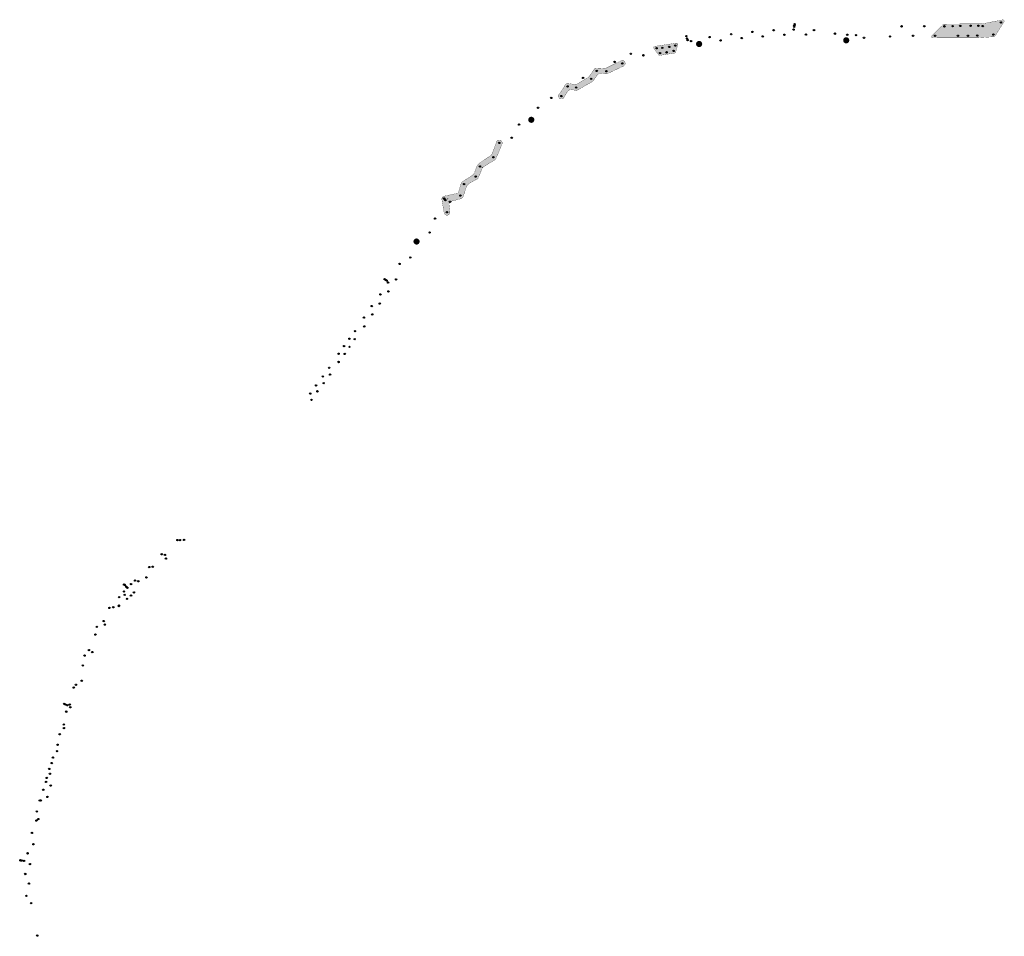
# Model space of a CAD drawing. Header units: metres. Extents: x 184523 to 186700, y 347047 to 349074.
import ezdxf

# ---------------------------------------------------------------- set-up
doc = ezdxf.new("R2010")
doc.units = ezdxf.units.M
doc.linetypes.add('RI-HWA', pattern=[7.4, 5, -2.4])
doc.layers.add('M04_Mijnsteen_Ja', color=10, linetype='Continuous')
doc.layers.add('M04_Mijnsteen_Nee', color=141, linetype='Continuous')
doc.layers.add('N-WE-OG-HULPLIJN-G', color=50, linetype='Continuous', lineweight=35, plot=False)
doc.styles.add('NLCS-ISO', font='NLCS-ISO.ttf')

# ---------------------------------------------------------------- blocks, each defined once
blk = doc.blocks.new('SMO-BODEM_BORING_01-SO')
h = blk.add_hatch(color=256)
h.dxf.hatch_style = 1
h.paths.add_polyline_path([(0, 1.5, 0.414214), (-1.5, 0), (0, 0)])
h = blk.add_hatch(color=256)
h.dxf.hatch_style = 1
h.paths.add_polyline_path([(0, 0), (1.5, 0, -0.414214), (0, -1.5)])
blk.add_circle((0, 0), 1.5)
at = {"style": 'NLCS-ISO'}
blk.add_attdef('NR', (1.7, 1.5), '', height=2.5, dxfattribs=at)

msp = doc.modelspace()

# ---------------------------------------------------------------- hatches: boundary and pattern name
at = {"layer": 'M04_Mijnsteen_Ja', "linetype": 'RI-HWA', "transparency": 33554534}
h = msp.add_hatch(color=256, dxfattribs=at)
h.dxf.hatch_style = 1
h.paths.add_polyline_path([(186699, 349069, 0.657254), (186695.9, 349073.5), (186651.7, 349064.8), (186566.3, 349064.1, 0.198391), (186564.2, 349063.2), (186539.8, 349038.5, 0.667124), (186542, 349033.4), (186639.8, 349033.7, 0.015044), (186640, 349033.7), (186676.9, 349036.1, 0.24113), (186679.3, 349037.5)])
h = msp.add_hatch(color=256, dxfattribs=at)
h.dxf.hatch_style = 1
h.paths.add_polyline_path([(186350.2, 349034.7, 0.414214), (186343.7, 349028.2, 0.414214), (186350.2, 349021.7, 0.414214), (186356.7, 349028.2, 0.414214)])
h = msp.add_hatch(color=256, dxfattribs=at)
h.dxf.hatch_style = 1
h.paths.add_polyline_path([(185977.8, 349018.2, 0.548642), (185974.5, 349022), (185926.7, 349014.9, 0.568717), (185924.8, 349010.1), (185935.4, 348996, 0.278054), (185938.3, 348994.8), (185970.6, 349000, 0.288305), (185973, 349002.1)])
h = msp.add_hatch(color=256, dxfattribs=at)
h.dxf.hatch_style = 1
h.paths.add_polyline_path([(186025, 349026.5, 0.414214), (186018.5, 349020, 0.414214), (186025, 349013.5, 0.414214), (186031.5, 349020, 0.414214)])
h = msp.add_hatch(color=256, dxfattribs=at)
h.dxf.hatch_style = 1
h.paths.add_polyline_path([(185787.7, 348936.2, 0.105682), (185790.8, 348939), (185799.9, 348951.5, -0.294064), (185810, 348955.4), (185816.8, 348954, 0.162291), (185823.1, 348954.8), (185857.8, 348971.2, 1.016148), (185852, 348982.9), (185819.6, 348966.9, -0.132978), (185814.5, 348965.9), (185799.4, 348967, 0.28551), (185793.1, 348964.2), (185782.6, 348948.9, -0.10889), (185779.5, 348946), (185756.1, 348932, -0.170606), (185749.6, 348930.7), (185735.1, 348932.8, 0.363992), (185728, 348928.3, -0.075294), (185725.3, 348923), (185715.5, 348909, 1.089195), (185726, 348901.5), (185733.7, 348914.4, -0.326536), (185744.6, 348919), (185751.6, 348917.4, 0.212689), (185756.8, 348918.4)])
h = msp.add_hatch(color=256, dxfattribs=at)
h.dxf.hatch_style = 1
h.paths.add_polyline_path([(185653.9, 348858.9, 0.414214), (185647.4, 348852.4, 0.414214), (185653.9, 348845.9, 0.414214), (185660.4, 348852.4, 0.414214)])
h = msp.add_hatch(color=256, dxfattribs=at)
h.dxf.hatch_style = 1
h.paths.add_polyline_path([(185503.6, 348683.2), (185509.2, 348701.2, -0.182742), (185517.9, 348712.3), (185529.3, 348718.8, -0.043749), (185532.4, 348720.3, 0.241685), (185537.1, 348724.5), (185545.1, 348744.2, -0.159082), (185549.1, 348748.9), (185572.6, 348763.4, 0.157898), (185576.6, 348768.1), (185589.3, 348799, 1), (185577.1, 348803.5), (185567.6, 348777.9, -0.156617), (185563.8, 348773.1), (185540.3, 348757.2, 0.161733), (185532.6, 348747.2), (185529.4, 348738.3, -0.158348), (185522, 348728.4), (185503.2, 348716.6, -0.03556), (185502.6, 348716.3, 0.218777), (185499, 348712.2), (185493.3, 348693.1, -0.27416), (185489.6, 348689.7), (185461.3, 348683.6, 0.401112), (185456.2, 348676.1), (185461, 348647.9, 1), (185474, 348647.9), (185473, 348656.4), (185472, 348664.8, -0.095856), (185472.1, 348666.7, -0.267637), (185478, 348672.6), (185489.8, 348675.6), (185497.5, 348677.6, 0.245524)])
h = msp.add_hatch(color=256, dxfattribs=at)
h.dxf.hatch_style = 1
h.paths.add_polyline_path([(185400.2, 348589.7, 0.414214), (185393.7, 348583.2, 0.414214), (185400.2, 348576.7, 0.414214), (185406.7, 348583.2, 0.414214)])

# ---------------------------------------------------------------- linework, layer by layer
at = {"layer": 'M04_Mijnsteen_Ja', "linetype": 'RI-HWA', "const_width": 0.5, "flags": 128}
for points in [[(186699, 349069), (186679.3, 349037.5, -0.24113), (186676.9, 349036.1), (186640, 349033.7, -0.015044), (186639.8, 349033.7), (186542, 349033.4, -0.667124), (186539.8, 349038.5), (186564.2, 349063.2, -0.198391), (186566.3, 349064.1), (186651.4, 349064.8, 0.046517), (186652, 349064.9), (186695.9, 349073.5, -0.657254)], [(185977.8, 349018.2), (185973, 349002.1, -0.288305), (185970.6, 349000), (185938.3, 348994.8, -0.278054), (185935.4, 348996), (185924.8, 349010.1, -0.568717), (185926.7, 349014.9), (185974.5, 349022, -0.548642)], [(185790.8, 348939), (185799.9, 348951.5, -0.294064), (185810, 348955.4), (185816.8, 348954, 0.162291), (185823.1, 348954.8), (185857.8, 348971.2, 1), (185852.2, 348983), (185819.6, 348966.9, -0.132978), (185814.5, 348965.9), (185799.4, 348967, 0.28551), (185793.1, 348964.2), (185782.6, 348948.9, -0.10889), (185779.5, 348946), (185756.1, 348932, -0.170606), (185749.6, 348930.7), (185735.1, 348932.8, 0.363992), (185728, 348928.3, -0.075294), (185725.3, 348923), (185715.5, 348909, 1.089195), (185726, 348901.5), (185733.7, 348914.4, -0.326536), (185744.6, 348919), (185751.6, 348917.4, 0.212689), (185756.8, 348918.4), (185787.7, 348936.2, 0.105682)]]:
    msp.add_lwpolyline(points, format="xyb", close=True, dxfattribs=at)
for points in [[(186350.2, 349021.7, -0.414214), (186343.7, 349028.2, -0.414214), (186350.2, 349034.7, -0.414214), (186356.7, 349028.2, -0.414214), (186350.2, 349021.7)], [(186025, 349013.5, -0.414214), (186018.5, 349020, -0.414214), (186025, 349026.5, -0.414214), (186031.5, 349020, -0.414214), (186025, 349013.5)], [(185653.9, 348845.9, -0.414214), (185647.4, 348852.4, -0.414214), (185653.9, 348858.9, -0.414214), (185660.4, 348852.4, -0.414214), (185653.9, 348845.9)], [(185473, 348656.4), (185474, 348647.9, -1), (185461, 348647.9), (185456.2, 348676.1, -0.401112), (185461.3, 348683.6), (185489.6, 348689.7, 0.27416), (185493.3, 348693.1), (185499, 348712.2, -0.218777), (185502.6, 348716.3, 0.03556), (185503.2, 348716.6), (185522, 348728.4, 0.158348), (185529.4, 348738.3), (185532.6, 348747.2, -0.161733), (185540.3, 348757.2), (185563.8, 348773.1, 0.156617), (185567.6, 348777.9), (185577.1, 348803.5, -1.035948), (185589.1, 348798.6)], [(185589.3, 348799), (185576.6, 348768.1, -0.157898), (185572.6, 348763.4), (185549.1, 348748.9, 0.159082), (185545.1, 348744.2), (185537, 348724.3, -0.226067), (185532.6, 348720.4, 0.025992), (185532.1, 348720.2, 0.039805), (185529.3, 348718.8), (185517.9, 348712.3, 0.182742), (185509.2, 348701.2), (185503.6, 348683.2, -0.245524), (185497.5, 348677.6), (185489.8, 348675.6)], [(185400.2, 348576.7, -0.414214), (185393.7, 348583.2, -0.414214), (185400.2, 348589.7, -0.414214), (185406.7, 348583.2, -0.414214), (185400.2, 348576.7)]]:
    msp.add_lwpolyline(points, format="xyb", dxfattribs=at)
at = {"layer": 'M04_Mijnsteen_Ja', "const_width": 0.5, "flags": 128}
msp.add_lwpolyline([(185489.8, 348675.6), (185478, 348672.6, 0.267637), (185472.1, 348666.7, 0.095856), (185472, 348664.8), (185473, 348656.4)], format="xyb", dxfattribs=at)
at = {"layer": 'M04_Mijnsteen_Ja'}
msp.add_arc((185540.2, 348749.3), 6.5, 334.9449, 340.7488, dxfattribs=at)
at = {"layer": 'N-WE-OG-HULPLIJN-G', "flags": 128}
msp.add_lwpolyline([(185469.1, 348678.3), (185469.1, 348678.2, 0.002942)], format="xyb", close=True, dxfattribs=at)

# ---------------------------------------------------------------- block references
at = {"layer": 'M04_Mijnsteen_Ja'}
for p in [(186567.2, 349059.1), (186585.5, 349059.5), (186585.5, 349059.5), (186585.5, 349059.5), (186602.2, 349060), (186602.2, 349060), (186625.2, 349060.3), (186642.4, 349060.3), (186652.2, 349059.8), (186692.3, 349067.7), (186692.3, 349067.7), (186350.2, 349028.2), (186350.2, 349028.2), (186350.2, 349028.2), (186546.8, 349038.4), (186546.8, 349038.4), (186597.2, 349038.3), (186597.2, 349038.3), (186619.4, 349038.4), (186619.4, 349038.4), (186639.8, 349038.7), (186639.8, 349038.7), (186675.6, 349041), (185930.8, 349010.5), (185930.8, 349010.5), (185930.8, 349010.5), (185930.8, 349010.5), (185943.4, 349011.6), (185943.4, 349011.6), (185943.4, 349011.6), (185943.4, 349011.6), (185959, 349013.5), (185959, 349013.5), (185959, 349013.5), (185972.1, 349016.6), (186025, 349020), (186025, 349020), (186025, 349020), (185938.7, 348999.9), (185953.2, 349001.6), (185953.2, 349001.6), (185953.2, 349001.6), (185968.6, 349004.7), (185968.6, 349004.7), (185855, 348977.1), (185855, 348977.1), (185786.3, 348942.9), (185798.5, 348960.5), (185798.5, 348960.5), (185798.5, 348960.5), (185820.1, 348959.9), (185820.1, 348959.9), (185734.2, 348926.3), (185753.1, 348923.7), (185753.1, 348923.7), (185720.4, 348904.8), (185720.4, 348904.8), (185653.9, 348852.4), (185583.2, 348801.2), (185570.1, 348769.5), (185540.2, 348749.3), (185531, 348726.8), (185505.2, 348710.3), (185497.3, 348684.8), (185462.7, 348677.2), (185467.5, 348647.9), (185400.6, 348583.2)]:
    msp.add_blockref('SMO-BODEM_BORING_01-SO', p, dxfattribs=at)
at = {"layer": 'M04_Mijnsteen_Nee'}
for p in [(186189.8, 349050.4), (186189.8, 349050.4), (186189.8, 349050.4), (186189.8, 349050.4), (186233.7, 349051.8), (186233.7, 349051.8), (186233.7, 349051.8), (186233.7, 349051.8), (186235.1, 349057.7), (186235.1, 349057.7), (186235.5, 349061.1), (186235.5, 349061.1), (186236, 349063.9), (186236, 349063.9), (186236, 349063.9), (186236, 349063.9), (186279, 349050.7), (186279, 349050.7), (186279, 349050.7), (186472.5, 349059.1), (186472.5, 349059.1), (186472.5, 349059.1), (186522.8, 349059.4), (186522.8, 349059.4), (186522.8, 349059.4), (186522.8, 349059.4), (186522.8, 349059.4), (186567.2, 349059.1), (186567.2, 349059.1), (186567.2, 349059.1), (186567.2, 349059.1), (186567.2, 349059.1), (186585.5, 349059.5), (186602.2, 349060), (186625.2, 349060.3), (186625.2, 349060.3), (186625.2, 349060.3), (186642.4, 349060.3), (186642.4, 349060.3), (186642.4, 349060.3), (186652.2, 349059.8), (186652.2, 349059.8), (186692.3, 349067.7), (186692.3, 349067.7), (185997, 349037.4), (185997, 349037.4), (185997, 349037.4), (185998.3, 349032.2), (185998.3, 349032.2), (185998.3, 349032.2), (185999.4, 349028.6), (185999.4, 349028.6), (185999.4, 349028.6), (185999.4, 349028.6), (186048.2, 349035.3), (186048.2, 349035.3), (186048.2, 349035.3), (186048.2, 349035.3), (186072.4, 349028), (186072.4, 349028), (186072.4, 349028), (186095.8, 349041.6), (186095.8, 349041.6), (186095.8, 349041.6), (186095.8, 349041.6), (186095.8, 349041.6), (186119.2, 349033.1), (186119.2, 349033.1), (186119.2, 349033.1), (186119.2, 349033.1), (186142.8, 349046.8), (186142.8, 349046.8), (186142.8, 349046.8), (186142.8, 349046.8), (186165.6, 349036.9), (186165.6, 349036.9), (186165.6, 349036.9), (186213.6, 349040.5), (186213.6, 349040.5), (186213.6, 349040.5), (186213.6, 349040.5), (186261.1, 349040.8), (186261.1, 349040.8), (186261.1, 349040.8), (186261.1, 349040.8), (186261.1, 349040.8), (186325.3, 349042.9), (186325.3, 349042.9), (186325.3, 349042.9), (186350.2, 349028.2), (186350.2, 349028.2), (186350.2, 349028.2), (186352.6, 349040.6), (186352.6, 349040.6), (186352.6, 349040.6), (186352.6, 349040.6), (186371.6, 349039.6), (186371.6, 349039.6), (186371.6, 349039.6), (186371.6, 349039.6), (186371.6, 349039.6), (186389.5, 349034), (186389.5, 349034), (186389.5, 349034), (186446.7, 349036.6), (186446.7, 349036.6), (186446.7, 349036.6), (186446.7, 349036.6), (186497.9, 349038.4), (186497.9, 349038.4), (186497.9, 349038.4), (186497.9, 349038.4), (186546.8, 349038.4), (186546.8, 349038.4), (186546.8, 349038.4), (186597.2, 349038.3), (186619.4, 349038.4), (186639.8, 349038.7), (186675.6, 349041), (186675.6, 349041), (185930.8, 349010.5), (185943.4, 349011.6), (185943.4, 349011.6), (185959, 349013.5), (185959, 349013.5), (185972.1, 349016.6), (185972.1, 349016.6), (185972.1, 349016.6), (185972.1, 349016.6), (185972.1, 349016.6), (186007.1, 349026.6), (186007.1, 349026.6), (186007.1, 349026.6), (186007.1, 349026.6), (186007.1, 349026.6), (186025, 349020), (186025, 349020), (186025, 349020), (186025, 349020), (185874, 348998.5), (185874, 348998.5), (185874, 348998.5), (185874, 348998.5), (185901.8, 348995), (185901.8, 348995), (185901.8, 348995), (185938.7, 348999.9), (185938.7, 348999.9), (185953.2, 349001.6), (185968.6, 349004.7), (185968.6, 349004.7), (185968.6, 349004.7), (185838.2, 348980.3), (185838.2, 348980.3), (185838.2, 348980.3), (185838.2, 348980.3), (185855, 348977.1), (185855, 348977.1), (185768.4, 348945), (185768.4, 348945), (185768.4, 348945), (185768.4, 348945), (185786.3, 348942.9), (185786.3, 348942.9), (185798.5, 348960.5), (185820.1, 348959.9), (185820.1, 348959.9), (185734.2, 348926.3), (185734.2, 348926.3), (185734.2, 348926.3), (185734.2, 348926.3), (185734.2, 348926.3), (185753.1, 348923.7), (185698.2, 348900.7), (185698.2, 348900.7), (185698.2, 348900.7), (185698.2, 348900.7), (185698.2, 348900.7), (185720.4, 348904.8), (185720.4, 348904.8), (185668.8, 348879.1), (185668.8, 348879.1), (185668.8, 348879.1), (185668.8, 348879.1), (185626.8, 348841.8), (185626.8, 348841.8), (185626.8, 348841.8), (185653.9, 348852.4), (185653.9, 348852.4), (185653.9, 348852.4), (185610.7, 348812.8), (185610.7, 348812.8), (185610.7, 348812.8), (185583.2, 348801.2), (185583.2, 348801.2), (185583.2, 348801.2), (185570.1, 348769.5), (185570.1, 348769.5), (185540.2, 348749.3), (185540.2, 348749.3), (185540.2, 348749.3), (185531, 348726.8), (185531, 348726.8), (185531, 348726.8), (185505.2, 348710.3), (185505.2, 348710.3), (185505.2, 348710.3), (185460.7, 348678.7), (185460.7, 348678.7), (185460.7, 348678.7), (185497.3, 348684.8), (185497.3, 348684.8), (185497.3, 348684.8), (185462.7, 348677.2), (185462.7, 348677.2), (185464, 348675), (185464, 348675), (185464, 348675), (185474.2, 348671.2), (185474.2, 348671.2), (185474.2, 348671.2), (185474.2, 348671.2), (185474.2, 348671.2), (185467.5, 348647.9), (185467.5, 348647.9), (185467.5, 348647.9), (185467.5, 348647.9), (185467.5, 348647.9), (185441.3, 348634), (185441.3, 348634), (185441.3, 348634), (185441.3, 348634), (185429, 348603.2), (185429, 348603.2), (185429, 348603.2), (185429, 348603.2), (185400.6, 348583.2), (185400.6, 348583.2), (185400.6, 348583.2), (185400.6, 348583.2), (185400.6, 348583.2), (185386.3, 348547.9), (185386.3, 348547.9), (185386.3, 348547.9), (185386.3, 348547.9), (185362.6, 348533.6), (185362.6, 348533.6), (185362.6, 348533.6), (185362.6, 348533.6), (185362.6, 348533.6), (185329.7, 348499.9), (185329.7, 348499.9), (185329.7, 348499.9), (185329.7, 348499.9), (185329.7, 348499.9), (185331.8, 348498.3), (185331.8, 348498.3), (185331.8, 348498.3), (185331.8, 348498.3), (185334.1, 348496.8), (185334.1, 348496.8), (185334.1, 348496.8), (185337.2, 348492.3), (185337.2, 348492.3), (185337.2, 348492.3), (185337.2, 348492.3), (185337.2, 348492.3), (185337.2, 348492.3), (185355.1, 348499.3), (185355.1, 348499.3), (185355.1, 348499.3), (185355.1, 348499.3), (185320.2, 348466.1), (185320.2, 348466.1), (185320.2, 348466.1), (185320.2, 348466.1), (185337.9, 348472.9), (185337.9, 348472.9), (185337.9, 348472.9), (185337.9, 348472.9), (185301.1, 348440.4), (185301.1, 348440.4), (185301.1, 348440.4), (185301.1, 348440.4), (185318.8, 348446), (185318.8, 348446), (185318.8, 348446), (185302.2, 348422.1), (185302.2, 348422.1), (185302.2, 348422.1), (185283.9, 348415), (185283.9, 348415), (185283.9, 348415), (185283.9, 348415), (185284.5, 348395.6), (185284.5, 348395.6), (185284.5, 348395.6), (185284.5, 348395.6), (185284.5, 348395.6), (185284.5, 348395.6), (185264, 348385), (185264, 348385), (185264, 348385), (185239.9, 348352.1), (185239.9, 348352.1), (185239.9, 348352.1), (185239.9, 348352.1), (185251.7, 348368.1), (185251.7, 348368.1), (185251.7, 348368.1), (185251.7, 348368.1), (185263.7, 348367.3), (185263.7, 348367.3), (185263.7, 348367.3), (185227.8, 348335), (185227.8, 348335), (185227.8, 348335), (185227.8, 348335), (185241.5, 348334.5), (185241.5, 348334.5), (185241.5, 348334.5), (185241.5, 348334.5), (185241.5, 348334.5), (185252, 348350.3), (185252, 348350.3), (185252, 348350.3), (185252, 348350.3), (185252, 348350.3), (185227.9, 348316.8), (185227.9, 348316.8), (185227.9, 348316.8), (185227.9, 348316.8), (185207, 348304), (185207, 348304), (185207, 348304), (185207, 348304), (185209, 348289), (185209, 348289), (185209, 348289), (185209, 348289), (185209, 348289), (185178, 348265), (185178, 348265), (185178, 348265), (185178, 348265), (185178, 348265), (185193, 348285), (185193, 348285), (185193, 348285), (185193, 348285), (185193, 348285), (185195, 348270), (185195, 348270), (185195, 348270), (185195, 348270), (185195, 348270), (185165.1, 348247), (185165.1, 348247), (185165.1, 348247), (185165.1, 348247), (185181, 348251.9), (185181, 348251.9), (185181, 348251.9), (185181, 348251.9), (185181, 348251.9), (185168, 348233), (185168, 348233), (185168, 348233), (185168, 348233), (185168, 348233), (184871.4, 347923), (184871.4, 347923), (184871.4, 347923), (184871.4, 347923), (184877, 347922.9), (184877, 347922.9), (184877, 347922.9), (184877, 347922.9), (184877, 347922.9), (184877, 347922.9), (184886.4, 347923.4), (184836.9, 347891.5), (184836.9, 347891.5), (184836.9, 347891.5), (184836.9, 347891.5), (184836.9, 347891.5), (184844, 347890.1), (184844, 347890.1), (184844, 347890.1), (184846, 347882), (184846, 347882), (184809.3, 347863.1), (184809.3, 347863.1), (184809.3, 347863.1), (184809.3, 347863.1), (184809.3, 347863.1), (184809.3, 347863.1), (184809.3, 347863.1), (184816.9, 347863.9), (184816.9, 347863.9), (184816.9, 347863.9), (184816.9, 347863.9), (184816.9, 347863.9), (184777.8, 347833.5), (184777.8, 347833.5), (184777.8, 347833.5), (184777.8, 347833.5), (184777.8, 347833.5), (184777.8, 347833.5), (184785.1, 347831.8), (184785.1, 347831.8), (184785.1, 347831.8), (184785.1, 347831.8), (184785.1, 347831.8), (184785.1, 347831.8), (184785.1, 347831.8), (184802.9, 347840.4), (184753.7, 347824.4), (184753.7, 347824.4), (184753.7, 347824.4), (184753.7, 347824.4), (184753.7, 347809.2), (184753.7, 347809.2), (184753.7, 347809.2), (184753.7, 347809.2), (184755.3, 347823.6), (184755.3, 347823.6), (184755.3, 347823.6), (184755.3, 347823.6), (184758.8, 347819.7), (184760.8, 347817.4), (184760.8, 347817.4), (184760.8, 347817.4), (184760.8, 347817.4), (184760.8, 347817.4), (184760.8, 347817.4), (184769.1, 347825.7), (184769.1, 347825.7), (184769.1, 347825.7), (184769.1, 347825.7), (184769.1, 347825.7), (184769.1, 347825.7), (184769.1, 347825.7), (184742.7, 347796.9), (184742.7, 347796.9), (184742.7, 347796.9), (184742.7, 347796.9), (184755.1, 347801.9), (184755.1, 347801.9), (184759.9, 347793), (184759.9, 347793), (184759.9, 347793), (184759.9, 347793), (184759.9, 347793), (184768.9, 347800.1), (184768.9, 347800.1), (184768.9, 347800.1), (184768.9, 347800.1), (184768.9, 347800.1), (184768.9, 347800.1), (184775.4, 347807.1), (184775.4, 347807.1), (184775.4, 347807.1), (184775.4, 347807.1), (184775.4, 347807.1), (184775.4, 347807.1), (184721.3, 347773), (184721.3, 347773), (184721.3, 347773), (184721.3, 347773), (184729.7, 347774.3), (184729.7, 347774.3), (184742, 347777), (184742, 347777), (184742, 347777), (184742, 347777), (184742.1, 347778.1), (184742.1, 347778.1), (184742.1, 347778.1), (184742.1, 347778.1), (184708.6, 347743.9), (184693.4, 347730.9), (184693.4, 347730.9), (184693.4, 347730.9), (184693.4, 347730.9), (184693.4, 347730.9), (184711, 347735.9), (184711, 347735.9), (184711, 347735.9), (184711, 347735.9), (184711, 347735.9), (184690.1, 347714), (184690.1, 347714), (184690.1, 347714), (184675.9, 347679.8), (184675.9, 347679.8), (184666.3, 347667.6), (184666.3, 347667.6), (184666.3, 347667.6), (184666.3, 347667.6), (184683.4, 347675.3), (184683.4, 347675.3), (184683.4, 347675.3), (184662.4, 347645.8), (184662.4, 347645.8), (184659.9, 347611.9), (184659.9, 347611.9), (184659.9, 347611.9), (184659.9, 347611.9), (184659.9, 347611.9), (184659.9, 347611.9), (184659.9, 347611.9), (184642.3, 347596.8), (184642.3, 347596.8), (184642.3, 347596.8), (184642.3, 347596.8), (184647.1, 347603), (184647.1, 347603), (184621.1, 347560.6), (184621.1, 347560.6), (184621.1, 347560.6), (184623.8, 347559.6), (184623.8, 347559.6), (184628.1, 347557.7), (184633.3, 347559.1), (184633.3, 347559.1), (184634.6, 347553.2), (184634.6, 347553.2), (184634.6, 347553.2), (184634.6, 347553.2), (184625.6, 347543.5), (184625.6, 347543.5), (184625.6, 347543.5), (184620.4, 347514.8), (184620.4, 347514.8), (184620.4, 347514.8), (184620.7, 347507.3), (184620.7, 347507.3), (184620.7, 347507.3), (184620.7, 347507.3), (184611.2, 347493.6), (184611.2, 347493.6), (184611.2, 347493.6), (184611.2, 347493.6), (184606.5, 347470.4), (184606.5, 347470.4), (184596.2, 347441.8), (184596.2, 347441.8), (184596.2, 347441.8), (184605, 347456.1), (184605, 347456.1), (184605, 347456.1), (184605, 347456.1), (184588.3, 347416.9), (184588.3, 347416.9), (184588.3, 347416.9), (184588.3, 347416.9), (184588.3, 347416.9), (184593.8, 347429.9), (184593.8, 347429.9), (184593.8, 347429.9), (184582.7, 347396.9), (184582.7, 347396.9), (184582.7, 347396.9), (184582.7, 347396.9), (184582.7, 347396.9), (184582.7, 347396.9), (184589.7, 347406.3), (184589.7, 347406.3), (184589.7, 347406.3), (184589.7, 347406.3), (184581.2, 347388.1), (184581.2, 347388.1), (184581.2, 347388.1), (184591.3, 347380.1), (184591.3, 347380.1), (184591.3, 347380.1), (184591.3, 347380.1), (184575, 347370.8), (184575, 347370.8), (184575, 347370.8), (184575, 347370.8), (184575, 347370.8), (184584, 347354.9), (184584, 347354.9), (184584, 347354.9), (184584, 347354.9), (184567, 347347), (184567, 347347), (184567, 347347), (184567, 347347), (184567, 347347), (184569.5, 347347.1), (184569.5, 347347.1), (184569.5, 347347.1), (184560.7, 347322.9), (184560.7, 347322.9), (184560.7, 347322.9), (184560.7, 347322.9), (184559.8, 347302.7), (184559.8, 347302.7), (184559.8, 347302.7), (184563.8, 347306), (184563.8, 347306), (184563.8, 347306), (184563.8, 347306), (184549.9, 347275.4), (184549.9, 347275.4), (184549.9, 347275.4), (184553.2, 347250.3), (184553.2, 347250.3), (184553.2, 347250.3), (184553.2, 347250.3), (184540.2, 347230.2), (184540.2, 347230.2), (184524.3, 347214.7), (184524.3, 347214.7), (184524.3, 347214.7), (184527.4, 347214.1), (184527.4, 347214.1), (184527.4, 347214.1), (184532.6, 347213.3), (184545.4, 347206.3), (184545.4, 347206.3), (184545.4, 347206.3), (184545.4, 347206.3), (184535, 347184.5), (184535, 347184.5), (184535, 347184.5), (184543.2, 347163.4), (184543.2, 347163.4), (184543.2, 347163.4), (184543.2, 347163.4), (184543.2, 347163.4), (184537.5, 347136.2), (184537.5, 347136.2), (184537.5, 347136.2), (184537.5, 347136.2), (184548.2, 347120.2), (184548.2, 347120.2), (184548.2, 347120.2), (184561.5, 347048.2), (184561.5, 347048.2)]:
    msp.add_blockref('SMO-BODEM_BORING_01-SO', p, dxfattribs=at)

doc.saveas('drawing.dxf')
